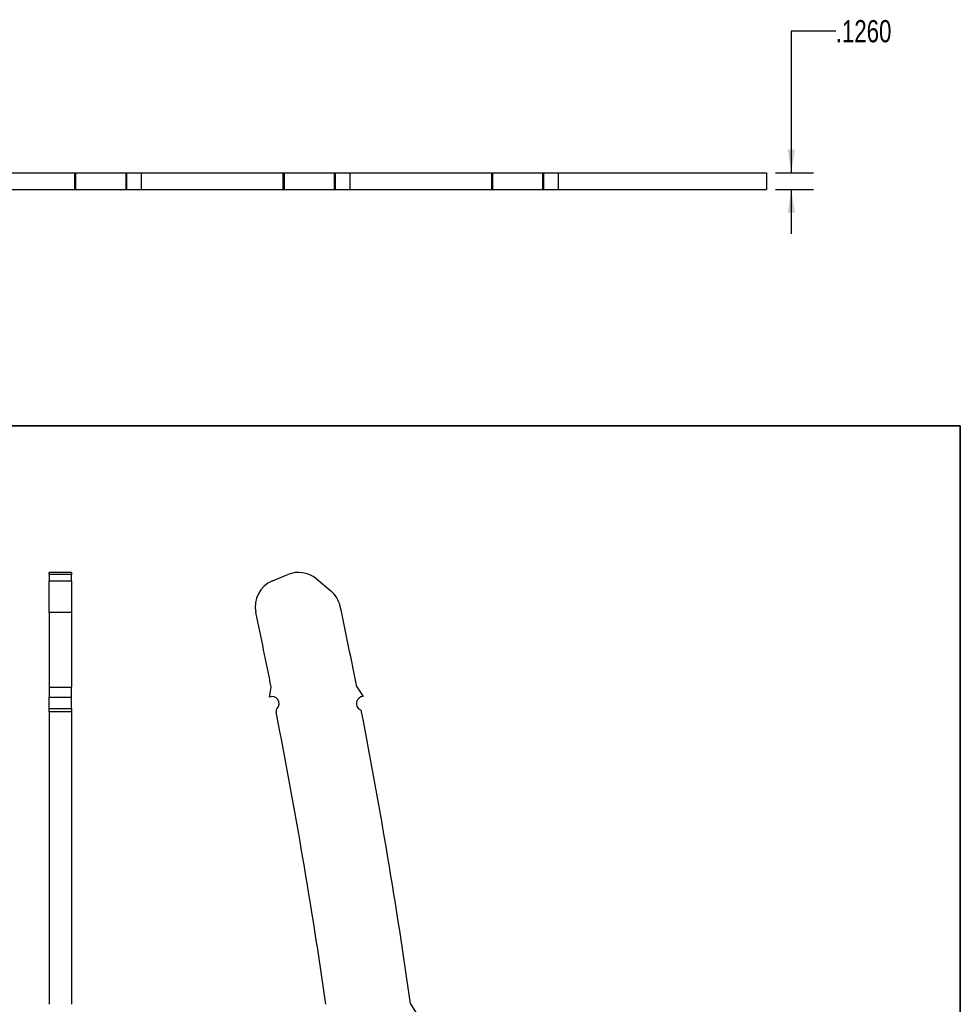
# Model space of a CAD drawing. Header units: inches. Extents: x 0.1 to 87.3, y 0.1 to 33.9.
# Tile 58 of 140: x 27.2 to 32.5, y 11 to 16.6. Entities that reach past the tile are written whole.
import ezdxf

# ---------------------------------------------------------------- set-up
doc = ezdxf.new("R2010")
doc.units = ezdxf.units.IN
doc.header["$MEASUREMENT"] = 0
doc.layers.add('BOARDER_2', color=5, linetype='Continuous', lineweight=35)
doc.layers.add('DIMENSIONS', color=171, linetype='Continuous')
doc.styles.add('SLDTEXTSTYLE0', font='TXT', dxfattribs={"width": 0.75})
doc.dimstyles.new('SLDDIMSTYLE1', dxfattribs={"dimtxt": 0.125, "dimasz": 0.13, "dimexe": 0, "dimexo": 0.0625, "dimgap": 0.03125, "dimtad": 0, "dimtih": 1, "dimtoh": 1, "dimdec": 4, "dimlfac": 1.333333, "dimrnd": 1e-09, "dimzin": 4, "dimdsep": 46, "dimtxsty": 'SLDTEXTSTYLE0', "dimsah": 1, "dimcen": 0.09, "dimadec": 0, "dimazin": 1, "dimtfac": 1, "dimtdec": 4, "dimtmove": 0, "dimatfit": 0, "dimfxl": 0, "dimfrac": 2, "dimtolj": 1, "dimtzin": 12, "dimarcsym": 0})

# ---------------------------------------------------------------- blocks, each defined once
blk = doc.blocks.new('_D_7')
at = {"layer": 'DIMENSIONS'}
for p, q in [((31.7872, 16.4908), (31.5372, 16.4908)), ((31.5372, 16.4908), (31.5372, 15.6927)), ((31.4482, 15.6927), (31.6622, 15.6927)), ((31.4482, 15.5982), (31.6622, 15.5982)), ((31.5372, 15.5982), (31.5372, 15.3482))]:
    blk.add_line(p, q, dxfattribs=at)
for points in [[(31.5372, 15.6927), (31.5572, 15.8227), (31.5172, 15.8227)], [(31.5372, 15.5982), (31.5172, 15.4682), (31.5572, 15.4682)]]:
    blk.add_solid(points, dxfattribs=at)
at = {"layer": 'DIMENSIONS', "insert": (31.7872, 16.5527), "char_height": 0.125, "attachment_point": 1, "style": 'SLDTEXTSTYLE0'}
blk.add_mtext('.1260', dxfattribs=at)

msp = doc.modelspace()

# ---------------------------------------------------------------- linework, layer by layer
at = {"color": 7, "linetype": 'Continuous', "lineweight": 25}
for p, q in [((26.70321, 15.692703), (27.500549, 15.692703)), ((27.500549, 15.692703), (27.506835, 15.692703)), ((27.500549, 15.692703), (27.500549, 15.598214)), ((27.506835, 15.692703), (27.506835, 15.598214)), ((27.506835, 15.692703), (27.789585, 15.692703)), ((27.789585, 15.692703), (27.79587, 15.692703)), ((27.789585, 15.692703), (27.789585, 15.598214)), ((27.79587, 15.692703), (27.87696, 15.692703)), ((27.79587, 15.598214), (27.79587, 15.692703)), ((27.87696, 15.692703), (27.87696, 15.598214)), ((27.87696, 15.692703), (28.674299, 15.692703)), ((27.87696, 15.692703), (27.87696, 15.598214)), ((28.674299, 15.692703), (28.674299, 15.598214)), ((28.674299, 15.692703), (28.680585, 15.692703)), ((28.680585, 15.692703), (28.680585, 15.598214)), ((28.680585, 15.692703), (28.963335, 15.692703)), ((28.963335, 15.692703), (28.96962, 15.692703)), ((28.963335, 15.692703), (28.963335, 15.598214)), ((28.96962, 15.692703), (29.05071, 15.692703)), ((28.96962, 15.598214), (28.96962, 15.692703)), ((29.05071, 15.692703), (29.05071, 15.598214)), ((29.05071, 15.692703), (29.848049, 15.692703)), ((29.05071, 15.692703), (29.05071, 15.598214)), ((29.848049, 15.692703), (29.848049, 15.598214)), ((29.848049, 15.692703), (29.854335, 15.692703)), ((29.854335, 15.692703), (29.854335, 15.598214)), ((29.854335, 15.692703), (30.137085, 15.692703)), ((30.137085, 15.692703), (30.14337, 15.692703)), ((30.137085, 15.692703), (30.137085, 15.598214)), ((30.14337, 15.692703), (30.22446, 15.692703)), ((30.14337, 15.598214), (30.14337, 15.692703)), ((30.22446, 15.692703), (30.22446, 15.598214)), ((30.22446, 15.692703), (30.22446, 15.598214)), ((30.22446, 15.692703), (31.39821, 15.692703)), ((31.39821, 15.692703), (31.39821, 15.598214)), ((26.70321, 15.598214), (27.500549, 15.598214)), ((27.500549, 15.598214), (27.506835, 15.598214)), ((27.506835, 15.598214), (27.789585, 15.598214)), ((27.789585, 15.598214), (27.79587, 15.598214)), ((27.79587, 15.598214), (27.87696, 15.598214)), ((27.87696, 15.598214), (28.674299, 15.598214)), ((28.674299, 15.598214), (28.680585, 15.598214)), ((28.680585, 15.598214), (28.963335, 15.598214)), ((28.963335, 15.598214), (28.96962, 15.598214)), ((28.96962, 15.598214), (29.05071, 15.598214)), ((29.05071, 15.598214), (29.848049, 15.598214)), ((29.848049, 15.598214), (29.854335, 15.598214)), ((29.854335, 15.598214), (30.137085, 15.598214)), ((30.137085, 15.598214), (30.14337, 15.598214)), ((30.14337, 15.598214), (30.22446, 15.598214)), ((30.22446, 15.598214), (31.39821, 15.598214)), ((27.483949, 13.442532), (27.357965, 13.442532)), ((27.357965, 13.43043), (27.357965, 13.442532)), ((27.483949, 13.43043), (27.357965, 13.43043)), ((27.357965, 13.43043), (27.357965, 13.394449)), ((27.483949, 13.442532), (27.483949, 13.43043)), ((27.483949, 13.394449), (27.483949, 13.43043)), ((28.615192, 13.394449), (28.701594, 13.43043)), ((27.357965, 13.216124), (27.357965, 13.394449)), ((27.357965, 13.394449), (27.483949, 13.394449)), ((27.483949, 13.394449), (27.483949, 13.216124)), ((28.862704, 13.406238), (28.94402, 13.338757)), ((27.483949, 13.216124), (27.357965, 13.216124)), ((27.357965, 13.216124), (27.357965, 12.795495)), ((27.483949, 13.216124), (27.483949, 12.795495)), ((27.357965, 12.795495), (27.483949, 12.795495)), ((27.357965, 12.795495), (27.357965, 12.740258)), ((27.483949, 12.740258), (27.483949, 12.795495)), ((28.5981, 12.740258), (28.6089, 12.795495)), ((29.089945, 12.798853), (29.126621, 12.743616)), ((27.357965, 12.740258), (27.483949, 12.740258)), ((27.357965, 12.676171), (27.357965, 12.740258)), ((27.483949, 12.676171), (27.483949, 12.740258)), ((27.357965, 12.676171), (27.483949, 12.676171)), ((27.357965, 12.658339), (27.357965, 12.676171)), ((27.483949, 12.658339), (27.357965, 12.658339)), ((27.357965, 12.658339), (27.357965, 11.01062)), ((27.483949, 12.676171), (27.483949, 12.658339)), ((27.483949, 12.658339), (27.483949, 11.01062)), ((29.393453, 11.013374), (29.426006, 10.958137))]:
    msp.add_line(p, q, dxfattribs=at)
for centre, radius, start, end in [((28.762136, 13.285052), 0.15748, 50.311864, 112.609066), ((28.675734, 13.249071), 0.15748, 112.609066, 192.076254), ((28.843452, 13.217571), 0.15748, 11.964012, 50.311864), ((-4.061445, 6.245018), 33.320567, 11.3375985, 12.0762539), ((-4.061445, 6.245018), 33.793008, 11.1828408, 11.9640122), ((28.614033, 12.704256), 0.03937, 314.490177, 113.872071), ((29.127507, 12.704256), 0.03937, 91.289419, 240.496822), ((28.655418, 12.662128), 0.019685, 134.490177, 191.097162), ((-4.061445, 6.245018), 33.320567, 8.2228033, 11.0971622), ((29.098424, 12.652859), 0.019685, 10.937077, 60.496822), ((-4.061445, 6.245018), 33.793008, 8.1117816, 10.9370774)]:
    msp.add_arc(centre, radius, start, end, dxfattribs=at)
at = {"layer": 'BOARDER_2'}
for q in [(22.383088, 14.267882), (32.488767, 2.309877)]:
    msp.add_line((32.488767, 14.267882), q, dxfattribs=at)

# ---------------------------------------------------------------- dimensions: what is measured, and where the dimension line sits
at = {"layer": 'DIMENSIONS'}
dim = msp.add_linear_dim(base=(31.537242, 15.598214), p1=(31.39821, 15.692703), p2=(31.39821, 15.598214), angle=90, dimstyle='SLDDIMSTYLE1', dxfattribs=at)
dim.commit()
dim.dimension.update_dxf_attribs({"geometry": '_D_7', "text_midpoint": (31.537242, 16.490806), "dimtype": 160})

doc.saveas('drawing.dxf')
